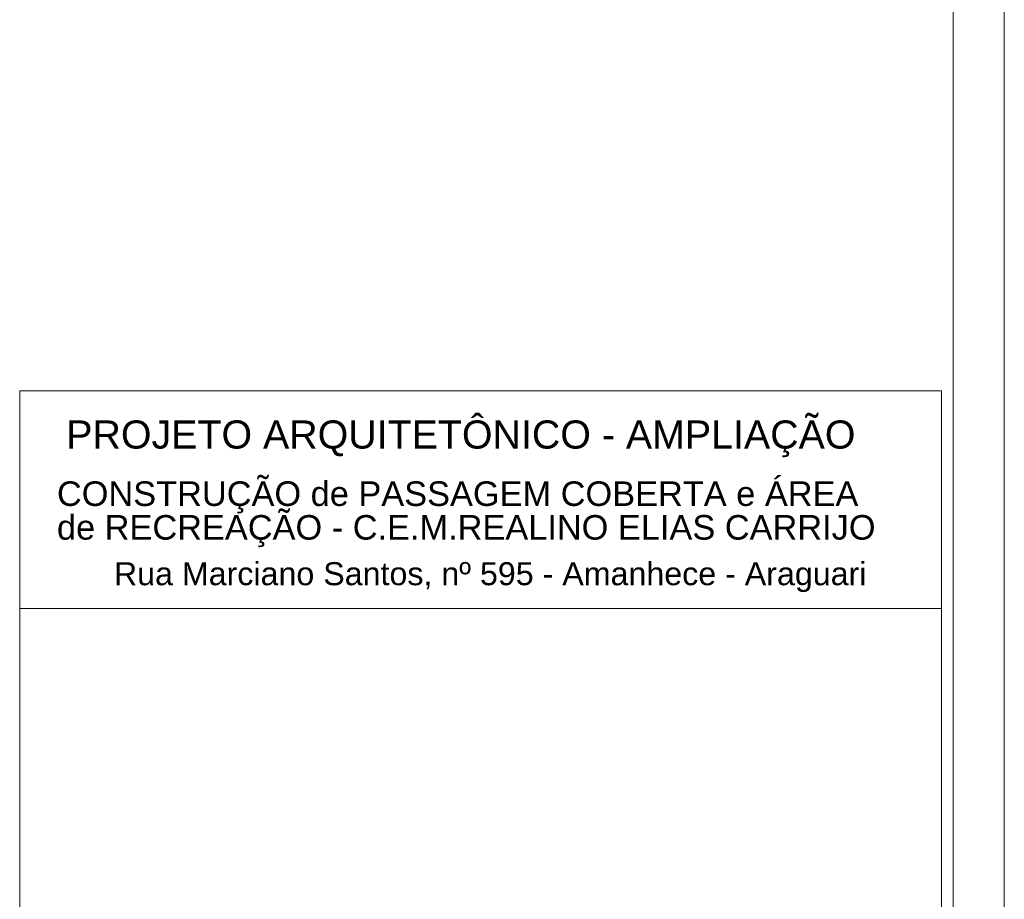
# Model space of a CAD drawing. Header units: millimetres. Extents: x 0 to 1917, y 0 to 847.
# Tile 228 of 230: x 1725 to 1917, y 193 to 365. Entities that reach past the tile are written whole.
import ezdxf

# ---------------------------------------------------------------- set-up
doc = ezdxf.new("R2010")
doc.units = ezdxf.units.MM
doc.header["$MEASUREMENT"] = 0
for name, color, linetype in [('Anotação - Geral', 7, 'Continuous'), ('Desenho 2D - Geral', 7, 'Continuous'), ('Linha & Trama.2D', 7, 'Continuous')]:
    doc.layers.add(name, color=color, linetype=linetype)
doc.styles.add('GENERATED_STYLE_1', font='arial.ttf')

msp = doc.modelspace()

# ---------------------------------------------------------------- linework, layer by layer
at = {"layer": 'Desenho 2D - Geral', "color": 7, "linetype": 'Continuous', "lineweight": 0}
for p, q in [((1725.11, 10), (1725.11, 292.52)), ((1725.11, 272.27), (1725.11, 292.52)), ((1725.11, 10), (1725.11, 292.52)), ((1725.11, 292.52), (1905.11, 292.52)), ((1725.11, 292.52), (1905.11, 292.52)), ((1725.11, 272.27), (1725.11, 292.52)), ((1905.11, 292.52), (1905.11, 12.64)), ((1905.11, 292.52), (1905.11, 282.4)), ((1905.11, 249.99), (1725.11, 249.99))]:
    msp.add_line(p, q, dxfattribs=at)
at = {"layer": 'Linha & Trama.2D', "color": 7, "linetype": 'Continuous', "lineweight": 0}
for p, q in [((1917.36, 716.97), (1917.36, 0)), ((1907.36, 707.99), (1907.36, 10))]:
    msp.add_line(p, q, dxfattribs=at)

# ---------------------------------------------------------------- texts
at = {"layer": 'Anotação - Geral', "color": 7, "linetype": 'Continuous', "lineweight": 0, "attachment_point": 7, "style": 'GENERATED_STYLE_1'}
for s, insert, char_height in [('\\A1;PROJETO ARQUITETÔNICO - AMPLIAÇÃO', (1734.2, 279.53), 5.5), ('\\A1;Rua Marciano Santos, nº 595 - Amanhece - Araguari', (1743.5, 253.18), 4.5)]:
    msp.add_mtext(s, dxfattribs=dict(at, insert=insert, char_height=char_height))
at = {"layer": 'Anotação - Geral', "color": 7, "linetype": 'Continuous', "lineweight": 0, "insert": (1732.38, 261.96), "char_height": 4.8, "attachment_point": 7, "line_spacing_factor": 0.822487, "style": 'GENERATED_STYLE_1'}
msp.add_mtext('\\A1;CONSTRUÇÃO de PASSAGEM COBERTA e ÁREA\\Pde RECREAÇÃO - C.E.M.REALINO ELIAS CARRIJO', dxfattribs=at)

doc.saveas('drawing.dxf')
